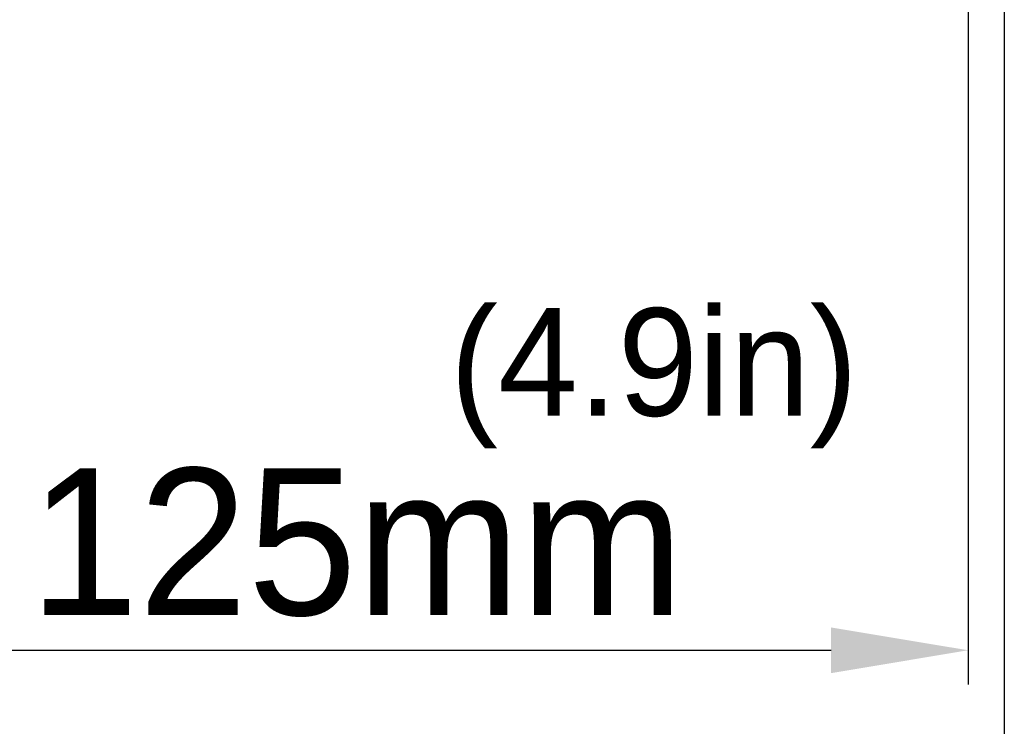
# Model space of a CAD drawing. Header units: millimetres. Extents: x 29170 to 33192, y 579 to 3108.
# Tile 237 of 256: x 31732 to 31833, y 2489 to 2561. Entities that reach past the tile are written whole.
import ezdxf

# ---------------------------------------------------------------- set-up
doc = ezdxf.new("R2010")
doc.units = ezdxf.units.MM
doc.layers.add('细实线', color=7, linetype='Continuous', lineweight=13)
doc.dimstyles.new('ISO-25', dxfattribs={"dimtxt": 15, "dimasz": 14, "dimexe": 3.5, "dimexo": 0, "dimgap": 3.5, "dimtad": 1, "dimtxsty": 'Standard', "dimcen": 2.5, "dimadec": 0, "dimazin": 0, "dimtfac": 1, "dimtmove": 0, "dimatfit": 3, "dimfxl": 1, "dimarcsym": 0})

# ---------------------------------------------------------------- blocks, each defined once
blk = doc.blocks.new('*D30')
at = {"layer": 'Defpoints', "color": 0, "transparency": 16777216}
for p in [(31829.08, 2581.36), (31704.08, 2566.79), (31829.08, 2496.96)]:
    blk.add_point(p, dxfattribs=at)
at = {"layer": '细实线', "color": 0, "lineweight": -2, "transparency": 16777216}
for p, q in [((31829.08, 2581.36), (31829.08, 2493.46)), ((31704.08, 2566.79), (31704.08, 2493.46)), ((31718.08, 2496.96), (31815.08, 2496.96))]:
    blk.add_line(p, q, dxfattribs=at)
at = {"layer": '细实线', "color": 0, "transparency": 16777216}
for points in [[(31718.08, 2499.29), (31718.08, 2494.62), (31704.08, 2496.96)], [(31815.08, 2499.29), (31815.08, 2494.62), (31829.08, 2496.96)]]:
    blk.add_solid(points, dxfattribs=at)
at = {"layer": '细实线', "color": 0, "transparency": 16777216, "insert": (31766.58, 2507.96), "char_height": 15, "attachment_point": 5}
blk.add_mtext('125mm', dxfattribs=at)
blk = doc.blocks.new('*D31')
at = {"layer": 'Defpoints', "color": 0, "transparency": 16777216}
for p in [(31832.78, 2637.83), (31704.08, 2566.2), (31704.08, 2439.9)]:
    blk.add_point(p, dxfattribs=at)
at = {"layer": '细实线', "color": 0, "lineweight": -2, "transparency": 16777216}
for p, q in [((31832.78, 2637.83), (31832.78, 2436.4)), ((31704.08, 2566.2), (31704.08, 2436.4)), ((31818.78, 2439.9), (31718.08, 2439.9))]:
    blk.add_line(p, q, dxfattribs=at)
at = {"layer": '细实线', "color": 0, "transparency": 16777216}
for points in [[(31718.08, 2442.23), (31718.08, 2437.56), (31704.08, 2439.9)], [(31818.78, 2442.23), (31818.78, 2437.56), (31832.78, 2439.9)]]:
    blk.add_solid(points, dxfattribs=at)
at = {"layer": '细实线', "color": 0, "transparency": 16777216, "insert": (31768.43, 2452.15), "char_height": 15, "attachment_point": 5}
blk.add_mtext('128,7mm', dxfattribs=at)

msp = doc.modelspace()

# ---------------------------------------------------------------- texts
at = {"layer": '细实线', "insert": (31776.122, 2531.924), "char_height": 11, "width": 113.82149, "attachment_point": 1}
msp.add_mtext('(4.9in)', dxfattribs=at)

# ---------------------------------------------------------------- dimensions: what is measured, and where the dimension line sits
at = {"layer": '细实线'}
for base, p1, p2, picture, middle in [((31704.081, 2439.898), (31832.781, 2637.833), (31704.081, 2566.201), '*D31', (31768.431, 2452.148)), ((31829.081, 2496.956), (31704.081, 2566.787), (31829.081, 2581.363), '*D30', (31766.581, 2507.956))]:
    dim = msp.add_linear_dim(base=base, p1=p1, p2=p2, text='<>mm', dimstyle='ISO-25', dxfattribs=at)
    dim.commit()
    dim.dimension.update_dxf_attribs({"geometry": picture, "text_midpoint": middle})

doc.saveas('drawing.dxf')
